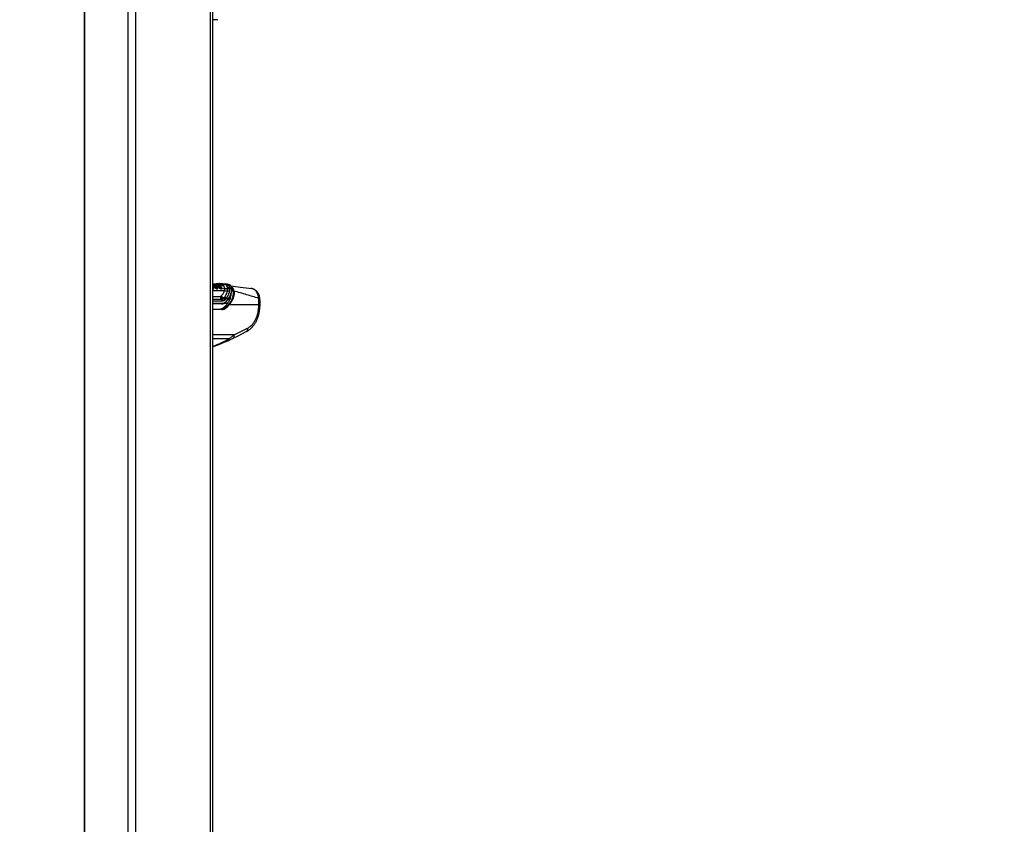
# Model space of a CAD drawing. Header units: millimetres. Extents: x 1591 to 17407, y 888 to 16227.
# Tile 8 of 78: x 3356 to 5238, y 4160 to 5698. Entities that reach past the tile are written whole.
import ezdxf

# ---------------------------------------------------------------- set-up
doc = ezdxf.new("R2010")
doc.units = ezdxf.units.MM
doc.layers.add('COMPONENT_GEOMETRY', color=7, linetype='Continuous')
doc.styles.add('SLDTEXTSTYLE1', font='TXT', dxfattribs={"width": 0.75})
doc.dimstyles.new('SLDDIMSTYLE0', dxfattribs={"dimtxt": 100, "dimasz": 6.604, "dimexe": 0, "dimexo": 0.0625, "dimgap": 25, "dimtad": 0, "dimtih": 1, "dimtoh": 1, "dimdec": 0, "dimlfac": 0.5, "dimrnd": 1e-09, "dimzin": 12, "dimdsep": 46, "dimtxsty": 'SLDTEXTSTYLE1', "dimsah": 1, "dimcen": 0.09, "dimadec": 0, "dimazin": 3, "dimtfac": 1, "dimtdec": 0, "dimtofl": 0, "dimtmove": 0, "dimatfit": 3, "dimfxl": 1, "dimfrac": 2, "dimtolj": 1, "dimtzin": 12, "dimarcsym": 0})

# ---------------------------------------------------------------- blocks, each defined once
blk = doc.blocks.new('_D_3')
at = {"layer": 'COMPONENT_GEOMETRY', "color": 7, "ltscale": 2}
for p, q in [((3713.9, 7249.5), (1732.2, 7249.5)), ((1738.5, 7249.5), (1738.5, 4229)), ((1738.5, 1049.7), (1738.5, 4070.2)), ((2628.6, 1049.7), (1732.2, 1049.7))]:
    blk.add_line(p, q, dxfattribs=at)
for points in [[(1738.5, 7249.5), (1737.5, 7242.9), (1739.5, 7242.9)], [(1738.5, 1049.7), (1739.5, 1056.4), (1737.5, 1056.4)]]:
    blk.add_solid(points, dxfattribs=at)
at = {"layer": 'COMPONENT_GEOMETRY', "color": 7, "ltscale": 2, "insert": (1590.7, 4199.2), "char_height": 100, "attachment_point": 1, "style": 'SLDTEXTSTYLE1'}
blk.add_mtext('3100', dxfattribs=at)
blk = doc.blocks.new('_D_4')
at = {"layer": 'COMPONENT_GEOMETRY', "color": 7, "ltscale": 2}
for p, q in [((8881.7, 5900.6), (9410.2, 5900.6)), ((9403.9, 5900.6), (9403.9, 3554.5)), ((9403.9, 1049.7), (9403.9, 3395.8)), ((4503, 1049.7), (9410.2, 1049.7))]:
    blk.add_line(p, q, dxfattribs=at)
for points in [[(9403.9, 5900.6), (9402.8, 5894), (9404.9, 5894)], [(9403.9, 1049.7), (9404.9, 1056.4), (9402.8, 1056.4)]]:
    blk.add_solid(points, dxfattribs=at)
at = {"layer": 'COMPONENT_GEOMETRY', "color": 7, "ltscale": 2, "insert": (9256.1, 3524.7), "char_height": 100, "attachment_point": 1, "style": 'SLDTEXTSTYLE1'}
blk.add_mtext('2425', dxfattribs=at)

msp = doc.modelspace()

# ---------------------------------------------------------------- linework, layer by layer
at = {"color": 7, "linetype": 'Continuous', "lineweight": 25, "ltscale": 2}
for p, q in [((3479.1, 7229), (3479.1, 1481)), ((3725, 1481), (3725, 7229)), ((3734.9, 5698.1), (3725, 5698.1)), ((3725.6, 5187.6), (3725, 5188.4)), ((3725.5, 5193.2), (3725.3, 5193.2)), ((3727.7, 5188.2), (3727.6, 5188.3)), ((3727.8, 5188.1), (3727.7, 5188.2)), ((3728.2, 5188.6), (3728.2, 5188.5)), ((3728.2, 5188.5), (3728.3, 5188.4)), ((3729, 5188.9), (3729.1, 5188.8)), ((3729.1, 5188.8), (3732.9, 5188)), ((3729.2, 5192.1), (3729.3, 5192.1)), ((3729.2, 5192.1), (3729.2, 5192.1)), ((3733.4, 5192.2), (3729.8, 5192.6)), ((3729.8, 5192.6), (3729.8, 5192.6)), ((3733.2, 5187.8), (3733.1, 5187.9)), ((3733.4, 5192.2), (3733.4, 5192.2)), ((3733.4, 5187.1), (3736.7, 5186.5)), ((3736.8, 5186.3), (3736.7, 5186.5)), ((3737, 5186.1), (3736.8, 5186.3)), ((3737.3, 5186.8), (3737.4, 5186.7)), ((3737.4, 5186.7), (3737.5, 5186.4)), ((3742.7, 5190), (3737.5, 5190.6)), ((3738.1, 5187.1), (3738.3, 5186.9)), ((3738.3, 5186.9), (3741.7, 5186.2)), ((3741.7, 5186.2), (3741.6, 5186.3)), ((3741.9, 5185.7), (3742.1, 5185.4)), ((3742.1, 5185.4), (3742.1, 5185.3)), ((3742.1, 5185.4), (3747.9, 5184.2)), ((3742.1, 5185.3), (3742.1, 5185.3)), ((3742.9, 5190), (3742.7, 5190)), ((3747.1, 5192), (3746.9, 5192.1)), ((3747.2, 5192), (3747.1, 5192)), ((3747.9, 5184.2), (3747.9, 5185)), ((3749.3, 5193.2), (3749.5, 5193.2)), ((3749.5, 5193.2), (3749.6, 5193.2)), ((3753.4, 5192.7), (3749.6, 5193.2)), ((3753.2, 5179.6), (3753.6, 5183.9)), ((3757, 5191.4), (3753.4, 5192.7)), ((3753.6, 5184.9), (3753.5, 5185.6)), ((3753.6, 5183.9), (3753.6, 5184.9)), ((3757.1, 5183.4), (3756.6, 5178.6)), ((3757, 5185.2), (3757, 5184.5)), ((3757, 5185.2), (3760.9, 5184.4)), ((3757, 5184.5), (3757.1, 5183.4)), ((3799.7, 5184.2), (3797.1, 5184.4)), ((3740.5, 5169.3), (3740.6, 5169.4)), ((3740.6, 5169.4), (3741.3, 5170.1)), ((3745.2, 5165.1), (3745.6, 5165.5)), ((3745.6, 5165.5), (3746.3, 5166.3)), ((3746.3, 5166.3), (3747.3, 5167.4)), ((3747.3, 5167.4), (3748, 5168.2)), ((3748.5, 5162.7), (3747.9, 5162.2)), ((3750.4, 5164.6), (3749.3, 5163.5)), ((3751, 5165.9), (3750.4, 5164.6)), ((3754.8, 5164.6), (3750.4, 5164.6)), ((3751, 5165.9), (3755.6, 5165.9)), ((3755.6, 5165.9), (3754.8, 5164.6)), ((3754.9, 5163.8), (3754.9, 5163.8)), ((3742.1, 5155.1), (3725, 5155.1)), ((3725, 5145.1), (3741.6, 5145.1)), ((3746.5, 5148.5), (3749.7, 5148.5)), ((3813.2, 5153.1), (3756.3, 5153.1)), ((3765.8, 5095.6), (3791.2, 5108.3))]:
    msp.add_line(p, q, dxfattribs=at)
at = {"color": 8, "linetype": 'Continuous', "lineweight": 25, "ltscale": 2}
for p, q in [((3480.2, 7229), (3480.2, 1481)), ((3562.7, 7229), (3562.7, 1481)), ((3577.4, 7229), (3577.4, 1481)), ((3720.1, 7229), (3720.1, 1481)), ((3725, 5180.7), (3747.6, 5180.7)), ((3728.3, 5192.2), (3729.2, 5192.1)), ((3735.6, 5192.7), (3730.9, 5192.5)), ((3725, 5168.9), (3739.3, 5168.9)), ((3725, 5163.8), (3741.9, 5163.8)), ((3743.4, 5160.4), (3725, 5160.4)), ((3754.8, 5163.8), (3757.8, 5163.8)), ((3725, 5156.3), (3742.9, 5156.3)), ((3742.3, 5144), (3725, 5144)), ((3752.8, 5155.5), (3745, 5155.5)), ((3765.8, 5095.6), (3725, 5095.6)), ((3755.6, 5088.1), (3725, 5088.1))]:
    msp.add_line(p, q, dxfattribs=at)
at = {"color": 8, "linetype": 'Continuous', "lineweight": 25, "ltscale": 2, "flags": 128}
for points in [[(3725.2, 5193.2), (3725.1, 5193.2), (3725, 5193.1)], [(3725.3, 5193.2), (3725.2, 5193.2), (3725, 5193.2)], [(3725, 5183.8), (3725, 5183.9), (3725, 5184)], [(3734.3, 5185.5), (3734.3, 5185.5), (3734.4, 5184.3), (3734.2, 5183.6), (3733.9, 5183.3), (3733.4, 5183.2), (3732.7, 5183.3), (3732, 5183.7), (3731, 5184.4), (3729.8, 5185.5), (3728.6, 5187), (3728.6, 5187)], [(3815.1, 5165), (3815.1, 5165.1), (3814.8, 5165.4), (3814.3, 5165.5), (3813.6, 5165.7), (3812.7, 5165.8)]]:
    msp.add_lwpolyline(points, dxfattribs=at)
at = {"color": 7, "linetype": 'Continuous', "lineweight": 25, "ltscale": 2, "flags": 128}
for points in [[(3726, 5193.2), (3725.7, 5193.2), (3725.5, 5193.2)], [(3763.8, 5089.2), (3773.7, 5094.2), (3789.1, 5101.9)]]:
    msp.add_lwpolyline(points, dxfattribs=at)
at = {"color": 8, "linetype": 'Continuous', "lineweight": 25, "ltscale": 4}
for centre, radius, start, end in [((3725.7, 5191.4), 1.87, 96.0096, 111.8861), ((3694.7, 5166.1), 37.5, 35.1087, 36.249), ((3741.6, 5185.8), 0.424, 16.7524, 76.8473), ((3760.7, 5183.6), 0.777, 7.9688, 70.3408), ((3749.9, 5159.3), 0.75, 324.6848, 36.6293), ((3754.3, 5164.1), 0.681, 330.5665, 42.1906), ((3755.1, 5165.4), 0.745, 334.0146, 46.6592), ((3813.7, 5157.8), 4.67, 263.3668, 292.9018), ((3752.1, 5087.6), 3.55, 300.0188, 7.3303), ((3760.8, 5093.7), 5.4, 303.5802, 20.5428)]:
    msp.add_arc(centre, radius, start, end, dxfattribs=at)
at = {"color": 7, "linetype": 'Continuous', "lineweight": 25, "ltscale": 4}
for centre, radius, start, end in [((3726.2, 5183.5), 0.658, 149.5575, 207.6788), ((3726.5, 5183.7), 0.538, 153.8435, 224.2876), ((3727.6, 5189), 0.793, 275.7975, 322.4479), ((3727.7, 5188.9), 0.802, 275.9893, 322.1287), ((3698.9, 5166.1), 36.3, 35.1043, 37.2511), ((3729.2, 5187.7), 1.12, 95.9893, 142.1287), ((3699.1, 5166.1), 36.7, 35.1043, 37.2511), ((3728.8, 5192.1), 0.411, 272.4905, 354.4709), ((3728.9, 5192.1), 0.414, 272.4786, 354.0742), ((3699.5, 5166.3), 37.2, 35.1043, 37.2511), ((3729.8, 5192), 0.576, 92.4547, 174.4249), ((3732.9, 5187.8), 0.254, 37.5884, 95.6844), ((3702.2, 5165.9), 37.8, 35.1111, 35.5571), ((3736.5, 5187.4), 0.97, 282.4735, 320.0321), ((3736.7, 5187.2), 1.12, 287.9208, 320.1647), ((3738.7, 5185.5), 1.56, 108.0115, 140.4902), ((3732.9, 5190.1), 7.78, 315.3391, 319.8707), ((3741.4, 5183.4), 0.836, 144.8174, 189.4118), ((3742.2, 5183.8), 0.499, 154.7444, 229.5432), ((3741.6, 5185.9), 0.387, 329.4952, 12.5941), ((3743, 5194.7), 4.72, 266.1016, 325.5952), ((3743.2, 5194.8), 4.81, 266.1357, 325.0248), ((3749.2, 5190.5), 2.71, 86.0924, 145.5194), ((3749.3, 5190.5), 2.7, 86.1417, 145.6159), ((3749.4, 5190.5), 2.7, 86.1721, 145.6862), ((3752.1, 5189), 9.44, 241.3427, 276.7971), ((3750.8, 5193.2), 8.78, 250.801, 288.7759), ((3751.3, 5192.6), 9.08, 248.0876, 285.0948), ((3753.4, 5174), 5.64, 55.1169, 91.5954), ((3754.8, 5180.4), 5.28, 65.0928, 103.8641), ((3754.7, 5179.7), 5.33, 64.3389, 102.5456), ((3754.6, 5178.6), 5.41, 62.9266, 100.4892), ((3765.1, 5178.1), 1.46, 71.2819, 120.9133), ((3746.7, 5169.4), 7.36, 183.9756, 229.3887), ((3749.3, 5174.4), 10.2, 210.3979, 246.4135), ((3749.4, 5175.4), 10.6, 214.4875, 249.3011), ((3749.8, 5176.2), 10.5, 215.6384, 250.6073), ((3739, 5160.5), 4.39, 358.8134, 48.7301), ((3742.3, 5159.7), 6.07, 23.7796, 62.2849), ((3742.9, 5159.8), 6.36, 27.602, 64.4511), ((3743.6, 5160.5), 6.36, 27.6639, 64.9577), ((3744.7, 5161.6), 6.39, 28.3088, 66.0601), ((3746, 5162.4), 6.11, 34.9636, 71.3247), ((3750.1, 5159.2), 0.508, 268.1133, 313.8781), ((3741.4, 5144.2), 0.924, 347.8857, 77.5198), ((3741.8, 5156.1), 1.09, 281.8104, 9.5356), ((3702.5, 5194.7), 63.9, 316.1781, 321.0279), ((3749.4, 5147), 1.49, 20.9079, 78.7539), ((3754.8, 5152.3), 1.68, 28.0953, 79.1812)]:
    msp.add_arc(centre, radius, start, end, dxfattribs=at)
for centre, major_axis, ratio, start_param, end_param in [((3741.6, 5175.1), (-0.9, 20), 0.706346, 3.108849, 3.723504), ((3742.4, 5175.1), (-0.9, 18.8), 0.706247, 3.106771, 3.721426), ((3714.4, 5228.7), (-4.2, 84.3), 0.706247, 3.721426, 3.81498), ((3739.7, 5165.1), (2.7, 19.9), 0.700621, 3.236207, 3.827089), ((3743, 5165.1), (2.8, 19.9), 0.699969, 3.240726, 3.831608), ((3743.7, 5165), (2.8, 20.9), 0.700621, 3.236207, 3.827089), ((3720.2, 5213.1), (10.5, 77.5), 0.700621, 3.827089, 3.87061), ((3723.5, 5213.1), (10.6, 77.4), 0.700456, 3.828253, 3.944546), ((3724.2, 5213), (10.6, 78.4), 0.700621, 3.827089, 3.943382), ((3682.6, 4826.2), (111.1, 1617.4), 0.068026, 4.917181, 4.92056)]:
    msp.add_ellipse(centre, major_axis=major_axis, ratio=ratio, start_param=start_param, end_param=end_param, dxfattribs=at)
at = {"color": 7, "linetype": 'Continuous', "lineweight": 25, "ltscale": 2}
for points, knots in [([(3732.9, 5188), (3732.2, 5188.9), (3731.1, 5190.3), (3729.4, 5191.5), (3727.6, 5192.6), (3726.1, 5193), (3724.9, 5193.2)], [0, 0, 0, 0, 0.328466, 0.492618, 0.610176, 1, 1, 1, 1]), ([(3727.6, 5188.3), (3727.5, 5188.4), (3726.9, 5189.1), (3726.1, 5190.1), (3725.2, 5190.7), (3725, 5190.8)], [0, 0, 0, 0, 0.116807, 0.742589, 1, 1, 1, 1]), ([(3725, 5184), (3725.1, 5184), (3725.2, 5183.9), (3725.4, 5183.9), (3725.5, 5183.9), (3725.6, 5183.8)], [0, 0, 0, 0, 0.121302, 0.507466, 1, 1, 1, 1]), ([(3725.4, 5187.7), (3725.5, 5187.7), (3725.6, 5187.6), (3725.7, 5187.5), (3725.7, 5187.4), (3725.6, 5187.3), (3725.6, 5187.3)], [0, 0, 0, 0, 0.279636, 0.559272, 0.838908, 1, 1, 1, 1]), ([(3726.1, 5184), (3726.1, 5184), (3726.3, 5184.1), (3726.5, 5184.5), (3726.5, 5185.2), (3726.2, 5186.2), (3725.9, 5186.8), (3725.6, 5187.3)], [0, 0, 0, 0, 0.0414369, 0.2012956, 0.4991793, 0.6372704, 1, 1, 1, 1]), ([(3725.6, 5183.8), (3725.7, 5183.9), (3725.8, 5183.9), (3726, 5183.9), (3726, 5183.9), (3726.1, 5184)], [0, 0, 0, 0, 0.492803, 0.897023, 1, 1, 1, 1]), ([(3726.1, 5183.3), (3726.1, 5183.3), (3726.1, 5183.3), (3725.9, 5183.2), (3725.7, 5183.2), (3725.6, 5183.2)], [0, 0, 0, 0, 0.101098, 0.503376, 1, 1, 1, 1]), ([(3725.7, 5187), (3726, 5186.5), (3726.4, 5185.8), (3726.7, 5184.7), (3726.7, 5184), (3726.4, 5183.5), (3726.2, 5183.4), (3726.1, 5183.3)], [0, 0, 0, 0, 0.35082, 0.485426, 0.783992, 0.954198, 1, 1, 1, 1]), ([(3725.8, 5192.9), (3726.4, 5192.9), (3727.7, 5192.8), (3729, 5192.7), (3729.8, 5192.6)], [0, 0, 0, 0, 0.428733, 1, 1, 1, 1]), ([(3726, 5193.2), (3728.7, 5193.5), (3732.7, 5193.8), (3736.6, 5193.9), (3737.9, 5193.9)], [0, 0, 0, 0, 0.67875, 1, 1, 1, 1]), ([(3729, 5188.9), (3728.9, 5188.9), (3728.8, 5188.9), (3728.6, 5188.8), (3728.4, 5188.6), (3728.3, 5188.5), (3728.2, 5188.5)], [0, 0, 0, 0, 0.279684, 0.559369, 0.839055, 1, 1, 1, 1]), ([(3736.4, 5186.9), (3735.7, 5187.7), (3734.6, 5189), (3732.2, 5190.9), (3730.2, 5191.4), (3728.9, 5191.7)], [0, 0, 0, 0, 0.305943, 0.504043, 1, 1, 1, 1]), ([(3729.9, 5187.7), (3729.9, 5187.7), (3729.7, 5187.6), (3729.5, 5187.5), (3729.3, 5187.4), (3729.2, 5187.3), (3729.1, 5187.3)], [0, 0, 0, 0, 0.279636, 0.559272, 0.838908, 1, 1, 1, 1]), ([(3729.1, 5187.3), (3729.5, 5186.8), (3730.1, 5186), (3731.2, 5184.9), (3732.2, 5184.2), (3732.9, 5183.9), (3733.4, 5183.8), (3733.8, 5183.9), (3734, 5184.1), (3734.1, 5184.2), (3734.1, 5184.3)], [0, 0, 0, 0, 0.25553, 0.463412, 0.610935, 0.714448, 0.802001, 0.887108, 0.97629, 1, 1, 1, 1]), ([(3729.8, 5192.6), (3729.7, 5192.6), (3729.6, 5192.6), (3729.4, 5192.5), (3729.3, 5192.3), (3729.2, 5192.1), (3729.2, 5192.1)], [0, 0, 0, 0, 0.279624, 0.559248, 0.838872, 1, 1, 1, 1]), ([(3729.3, 5192.1), (3729.3, 5192.1), (3730.7, 5191.9), (3732.6, 5191.2), (3735.2, 5189.4), (3736.2, 5188), (3736.9, 5187.2)], [0, 0, 0, 0, 0.007962, 0.495763, 0.693873, 1, 1, 1, 1]), ([(3729.8, 5192.6), (3730.3, 5192.5), (3732.2, 5192.2), (3735, 5190.8), (3736.9, 5188.6), (3737.7, 5187.7)], [0, 0, 0, 0, 0.167171, 0.658602, 1, 1, 1, 1]), ([(3729.9, 5187.7), (3730.3, 5187.2), (3730.8, 5186.5), (3731.8, 5185.5), (3732.6, 5185), (3733.1, 5184.8), (3733.4, 5184.7), (3733.7, 5184.8), (3733.9, 5185.1), (3734, 5185.6), (3733.9, 5186.4), (3733.4, 5187.2), (3733.2, 5187.7)], [0, 0, 0, 0, 0.181549, 0.323795, 0.40885, 0.462296, 0.504185, 0.545984, 0.60056, 0.677304, 0.807908, 1, 1, 1, 1]), ([(3733, 5187.9), (3733, 5187.9), (3733, 5187.9), (3732.9, 5188), (3732.9, 5188)], [0, 0, 0, 0, 0.009627, 1, 1, 1, 1]), ([(3740.9, 5187.6), (3740.1, 5188.5), (3738.8, 5190), (3736.6, 5191.3), (3734.8, 5192), (3733.8, 5192.1), (3733.4, 5192.2)], [0, 0, 0, 0, 0.360245, 0.616478, 0.87209, 1, 1, 1, 1]), ([(3734.1, 5184.3), (3734.2, 5184.4), (3734.3, 5184.6), (3734.3, 5185.2), (3734.2, 5186.1), (3733.8, 5187), (3733.5, 5187.5), (3733.4, 5187.6)], [0, 0, 0, 0, 0.085373, 0.248767, 0.504091, 0.876386, 1, 1, 1, 1]), ([(3746.9, 5192.1), (3743.7, 5192.3), (3740, 5192.7), (3736.2, 5192.7), (3735.6, 5192.7)], [0, 0, 0, 0, 0.858737, 1, 1, 1, 1]), ([(3736.7, 5186.5), (3736.7, 5186.5), (3736.6, 5186.7), (3736.4, 5186.8), (3736.4, 5186.9)], [0, 0, 0, 0, 0.381074, 1, 1, 1, 1]), ([(3737.7, 5187.7), (3737.6, 5187.7), (3737.5, 5187.6), (3737.2, 5187.5), (3737, 5187.4), (3736.9, 5187.3), (3736.9, 5187.2)], [0, 0, 0, 0, 0.279647, 0.559295, 0.838942, 1, 1, 1, 1]), ([(3736.9, 5187.2), (3737, 5187.2), (3737.1, 5187), (3737.2, 5186.8), (3737.3, 5186.8)], [0, 0, 0, 0, 0.6183, 1, 1, 1, 1]), ([(3738.5, 5184.6), (3738.2, 5184.9), (3737.6, 5185.4), (3737.2, 5185.9), (3737, 5186.1)], [0, 0, 0, 0, 0.576286, 1, 1, 1, 1]), ([(3738.1, 5187.1), (3738, 5187.1), (3737.9, 5187.1), (3737.7, 5186.9), (3737.5, 5186.8), (3737.4, 5186.7), (3737.4, 5186.7)], [0, 0, 0, 0, 0.279745, 0.559492, 0.839241, 1, 1, 1, 1]), ([(3737.5, 5186.4), (3737.7, 5186.2), (3738.1, 5185.8), (3738.6, 5185.3), (3738.9, 5185.1)], [0, 0, 0, 0, 0.4263641, 1, 1, 1, 1]), ([(3737.7, 5187.7), (3737.7, 5187.6), (3737.8, 5187.5), (3738, 5187.3), (3738.1, 5187.2), (3738.1, 5187.1)], [0, 0, 0, 0, 0.335805, 0.671409, 1, 1, 1, 1]), ([(3737.9, 5193.9), (3739.1, 5193.9), (3743, 5193.8), (3746.8, 5193.5), (3749.3, 5193.2)], [0, 0, 0, 0, 0.32125, 1, 1, 1, 1]), ([(3738.3, 5186.9), (3738.6, 5186.6), (3739.1, 5186), (3740, 5185.3), (3740.5, 5185), (3740.9, 5184.8), (3741.2, 5184.7), (3741.5, 5184.8), (3741.7, 5185.1), (3741.8, 5185.5), (3741.7, 5186), (3741.7, 5186.2)], [0, 0, 0, 0, 0.231984, 0.360069, 0.466873, 0.51259, 0.572217, 0.631946, 0.711676, 0.840177, 1, 1, 1, 1]), ([(3740.5, 5183.3), (3740.5, 5183.3), (3740.1, 5183.4), (3739.4, 5183.9), (3738.8, 5184.4), (3738.5, 5184.6)], [0, 0, 0, 0, 0.069549, 0.515215, 1, 1, 1, 1]), ([(3738.9, 5185.1), (3739.2, 5184.8), (3739.7, 5184.4), (3740.3, 5184), (3740.6, 5183.9), (3740.7, 5183.9)], [0, 0, 0, 0, 0.500878, 0.934932, 1, 1, 1, 1]), ([(3741.9, 5183.5), (3741.8, 5183.4), (3741.6, 5183.3), (3741.2, 5183.2), (3740.8, 5183.2), (3740.6, 5183.3), (3740.5, 5183.3)], [0, 0, 0, 0, 0.219455, 0.606408, 0.852957, 1, 1, 1, 1]), ([(3740.7, 5183.9), (3740.7, 5183.9), (3740.9, 5183.9), (3741.2, 5183.8), (3741.5, 5183.9), (3741.7, 5184), (3741.7, 5184)], [0, 0, 0, 0, 0.147341, 0.391101, 0.775571, 1, 1, 1, 1]), ([(3741.6, 5186.3), (3741.6, 5186.3), (3741.6, 5186.5), (3741.4, 5186.8), (3741.2, 5187.2), (3741, 5187.5), (3740.9, 5187.6)], [0, 0, 0, 0, 0.069953, 0.379787, 0.68987, 1, 1, 1, 1]), ([(3741.7, 5186.5), (3741.6, 5186.8), (3741.4, 5187.3), (3741.1, 5187.6), (3741, 5187.7)], [0, 0, 0, 0, 0.884429, 1, 1, 1, 1]), ([(3741.3, 5170.1), (3742.1, 5171), (3743.8, 5172.8), (3746.2, 5176.3), (3747, 5179), (3747.6, 5180.7)], [0, 0, 0, 0, 0.289895, 0.552414, 1, 1, 1, 1]), ([(3741.7, 5186.3), (3741.7, 5186.3), (3741.6, 5186.4), (3741.6, 5186.5), (3741.5, 5186.6)], [0, 0, 0, 0, 0.669099, 1, 1, 1, 1]), ([(3741.7, 5184), (3741.8, 5184.1), (3742, 5184.3), (3742.1, 5184.7), (3742, 5185.2), (3742, 5185.6), (3741.9, 5185.7)], [0, 0, 0, 0, 0.124287, 0.511412, 0.81784, 1, 1, 1, 1]), ([(3742.1, 5185.3), (3742.1, 5185.1), (3742.2, 5184.8), (3742.2, 5184.2), (3742.1, 5183.7), (3741.9, 5183.5), (3741.9, 5183.5)], [0, 0, 0, 0, 0.175438, 0.474731, 0.868035, 1, 1, 1, 1]), ([(3747.9, 5185), (3747.7, 5185.9), (3747.5, 5187.1), (3746.1, 5188.8), (3744.6, 5189.7), (3743.1, 5189.9), (3742.9, 5190)], [0, 0, 0, 0, 0.369773, 0.474126, 0.896691, 1, 1, 1, 1]), ([(3753.5, 5185.6), (3753.2, 5186.9), (3752.5, 5189.5), (3749.9, 5191.5), (3747.9, 5191.9), (3747.2, 5192)], [0, 0, 0, 0, 0.398656, 0.792447, 1, 1, 1, 1]), ([(3747.6, 5180.7), (3747.7, 5181.7), (3747.9, 5182.9), (3747.9, 5184.1), (3747.9, 5184.2)], [0, 0, 0, 0, 0.879479, 1, 1, 1, 1]), ([(3748, 5168.2), (3749, 5169.7), (3751, 5172.7), (3752.6, 5176.6), (3753.1, 5179), (3753.2, 5179.6)], [0, 0, 0, 0, 0.413759, 0.835317, 1, 1, 1, 1]), ([(3749.6, 5193.2), (3751, 5192.8), (3753.9, 5192.1), (3756.3, 5188.9), (3756.8, 5186.3), (3757, 5185.2)], [0, 0, 0, 0, 0.373601, 0.740943, 1, 1, 1, 1]), ([(3756.6, 5178.6), (3756.1, 5176.4), (3754.9, 5172), (3752.3, 5168), (3751, 5165.9)], [0, 0, 0, 0, 0.492706, 1, 1, 1, 1]), ([(3752.1, 5154.5), (3753.6, 5156.4), (3756.7, 5160.4), (3759.2, 5166.4), (3760.4, 5171.8), (3760.3, 5174.8), (3760.2, 5176.3)], [0, 0, 0, 0, 0.293818, 0.597213, 0.796024, 1, 1, 1, 1]), ([(3755.2, 5154), (3756.3, 5155.3), (3758.7, 5158.1), (3761.5, 5163), (3763.6, 5168.4), (3764.7, 5174), (3764.5, 5177.6), (3764.3, 5179.4)], [0, 0, 0, 0, 0.17898, 0.381353, 0.587791, 0.790711, 1, 1, 1, 1]), ([(3755.6, 5165.9), (3756.8, 5167.9), (3759, 5171.9), (3760.9, 5178.2), (3760.9, 5182.3), (3760.9, 5184.4)], [0, 0, 0, 0, 0.349022, 0.66958, 1, 1, 1, 1]), ([(3755.7, 5165.1), (3755.9, 5165.3), (3757, 5166.7), (3758.5, 5169.7), (3760.1, 5173.8), (3761.1, 5178.1), (3761.4, 5181.4), (3761.3, 5183.3), (3761.2, 5183.7)], [0, 0, 0, 0, 0.044901, 0.256888, 0.481062, 0.705804, 0.926233, 1, 1, 1, 1]), ([(3765.5, 5179.5), (3765.7, 5177.7), (3766, 5173.9), (3764.9, 5168.2), (3762.8, 5162.5), (3759.9, 5157.5), (3757.5, 5154.5), (3756.3, 5153.1)], [0, 0, 0, 0, 0.2033, 0.413176, 0.615251, 0.821702, 1, 1, 1, 1]), ([(3761.4, 5183.7), (3761.3, 5184.4), (3761.2, 5185.9), (3760.4, 5188.1), (3759.1, 5190), (3757.9, 5190.9), (3757.3, 5191.3)], [0, 0, 0, 0, 0.205296, 0.49085, 0.765046, 1, 1, 1, 1]), ([(3759.5, 5189.2), (3765.7, 5188.4), (3779.3, 5186.7), (3792.5, 5185.1), (3799.7, 5184.2)], [0, 0, 0, 0, 0.452976, 1, 1, 1, 1]), ([(3812.7, 5165.8), (3805.1, 5168), (3789.9, 5172.6), (3773.7, 5177.2), (3765.5, 5179.5)], [0, 0, 0, 0, 0.499404, 1, 1, 1, 1]), ([(3815.1, 5165), (3814.9, 5166), (3814.6, 5168.3), (3813.6, 5171.7), (3812.2, 5175), (3810.3, 5177.9), (3808.2, 5180.2), (3805.8, 5182.1), (3803.1, 5183.4), (3801, 5184.1), (3799.8, 5184.2), (3799.7, 5184.2)], [0, 0, 0, 0, 0.1047185, 0.2408063, 0.3802934, 0.5065873, 0.6293016, 0.7459149, 0.860235, 0.9837068, 1, 1, 1, 1]), ([(3812.7, 5165.8), (3812.4, 5167.7), (3811.9, 5170.9), (3810.4, 5174.8), (3808.8, 5177.9), (3806.9, 5180.4), (3804.7, 5182.3), (3802.3, 5183.7), (3800.5, 5184), (3799.7, 5184.2)], [0, 0, 0, 0, 0.196461, 0.330152, 0.463846, 0.597934, 0.732025, 0.866012, 1, 1, 1, 1]), ([(3739.3, 5168.9), (3739.3, 5168.9), (3739.6, 5168.9), (3740, 5169), (3740.3, 5169.2), (3740.5, 5169.3)], [0, 0, 0, 0, 0.012104, 0.6063, 1, 1, 1, 1]), ([(3741.9, 5163.8), (3742.6, 5163.9), (3743.8, 5164), (3744.8, 5164.8), (3745.2, 5165.1)], [0, 0, 0, 0, 0.631475, 1, 1, 1, 1]), ([(3747.9, 5162.2), (3747.3, 5161.7), (3745.9, 5160.7), (3744.3, 5160.5), (3743.4, 5160.4)], [0, 0, 0, 0, 0.435611, 1, 1, 1, 1]), ([(3749.3, 5163.5), (3749.1, 5163.3), (3748.8, 5163), (3748.6, 5162.8), (3748.5, 5162.7)], [0, 0, 0, 0, 0.7455515, 1, 1, 1, 1]), ([(3750.5, 5158.9), (3750.9, 5159.3), (3752.4, 5160.8), (3753.8, 5162.5), (3754.9, 5163.8)], [0, 0, 0, 0, 0.250068, 1, 1, 1, 1]), ([(3754.8, 5163.8), (3754.9, 5163.9), (3755.3, 5164.3), (3755.6, 5164.7), (3755.7, 5165)], [0, 0, 0, 0, 0.3038662, 1, 1, 1, 1]), ([(3813.2, 5153.1), (3813.2, 5155.2), (3813.4, 5159.5), (3812.9, 5163.6), (3812.7, 5165.8)], [0, 0, 0, 0, 0.493479, 1, 1, 1, 1]), ([(3815.5, 5153.4), (3815.5, 5153.5), (3815.6, 5155.3), (3815.6, 5158.7), (3815.5, 5162.5), (3815.1, 5164.5), (3815.1, 5165)], [0, 0, 0, 0, 0.023867, 0.448166, 0.875407, 1, 1, 1, 1]), ([(3789.3, 5102), (3791, 5103), (3794.2, 5104.8), (3798.4, 5108.4), (3801.6, 5111.8), (3803.9, 5114.8), (3805.6, 5117.2), (3807.2, 5119.8), (3809.1, 5123.4), (3811, 5127.9), (3812.6, 5132.7), (3813.8, 5137.3), (3814.8, 5142.5), (3815.1, 5146.2), (3815.2, 5148.1)], [0, 0, 0, 0, 0.123734, 0.229727, 0.317258, 0.387417, 0.440644, 0.477567, 0.550045, 0.660971, 0.731504, 0.811635, 0.900826, 1, 1, 1, 1]), ([(3791.2, 5108.3), (3792.6, 5109.1), (3795.5, 5110.7), (3799.5, 5114.3), (3803.1, 5118.6), (3806.3, 5123.6), (3808.9, 5129.1), (3810.9, 5135.1), (3812.3, 5141.4), (3812.7, 5145.6), (3812.9, 5147.8)], [0, 0, 0, 0, 0.124405, 0.249474, 0.373855, 0.498989, 0.623387, 0.749223, 0.874701, 1, 1, 1, 1]), ([(3815.2, 5148.1), (3815.2, 5148.5), (3815.3, 5150.3), (3815.4, 5152.1), (3815.5, 5153.4)], [0, 0, 0, 0, 0.250064, 1, 1, 1, 1]), ([(3725, 5073.2), (3725.2, 5073.3), (3727, 5073.9), (3730.5, 5075.1), (3735.7, 5077), (3741.3, 5079.2), (3747.5, 5081.8), (3751.6, 5083.6), (3753.8, 5084.5)], [0, 0, 0, 0, 0.022261, 0.166368, 0.342388, 0.535858, 0.752818, 1, 1, 1, 1]), ([(3753.8, 5084.5), (3755.2, 5085.1), (3758.4, 5086.6), (3761.7, 5088.2), (3763.5, 5089.1), (3763.8, 5089.2)], [0, 0, 0, 0, 0.391975, 0.923792, 1, 1, 1, 1]), ([(3755.6, 5088.1), (3757.4, 5089.3), (3761.1, 5091.8), (3764.2, 5094.3), (3765.8, 5095.6)], [0, 0, 0, 0, 0.496617, 1, 1, 1, 1])]:
    msp.add_open_spline(points, degree=3, knots=knots, dxfattribs=at)
at = {"color": 8, "linetype": 'Continuous', "lineweight": 25, "ltscale": 2}
for points, knots in [([(3725, 5192.4), (3725.1, 5192.4), (3725.6, 5192.1), (3727, 5191.1), (3728.1, 5189.9), (3729, 5188.9)], [0, 0, 0, 0, 0.091058, 0.313813, 1, 1, 1, 1]), ([(3725, 5191.5), (3725.4, 5191.3), (3726.4, 5190.5), (3727.5, 5189.5), (3728.1, 5188.7), (3728.2, 5188.6)], [0, 0, 0, 0, 0.362946, 0.899767, 1, 1, 1, 1]), ([(3725, 5188.8), (3725.1, 5188.7), (3726, 5188.6), (3726.9, 5188.4), (3727.6, 5188.3)], [0, 0, 0, 0, 0.162744, 1, 1, 1, 1]), ([(3725, 5185), (3725.1, 5184.9), (3725.3, 5184.8), (3725.7, 5184.7), (3725.9, 5184.8), (3726.1, 5185.1), (3726.3, 5185.6), (3726.1, 5186.4), (3725.7, 5187.2), (3725.4, 5187.7)], [0, 0, 0, 0, 0.079765, 0.151455, 0.222989, 0.316391, 0.447733, 0.67125, 1, 1, 1, 1]), ([(3725.6, 5183.2), (3725.5, 5183.2), (3725.3, 5183.2), (3725.1, 5183.3), (3725, 5183.3), (3725, 5183.3)], [0, 0, 0, 0, 0.5540656, 0.9828163, 1, 1, 1, 1]), ([(3734.8, 5191.9), (3735.1, 5192.1), (3735.4, 5192.3), (3735.6, 5192.6), (3735.6, 5192.7)], [0, 0, 0, 0, 0.8217, 1, 1, 1, 1]), ([(3741.6, 5186.3), (3741.7, 5186.3), (3741.8, 5186.2), (3741.9, 5186.1), (3741.9, 5186), (3741.9, 5186)], [0, 0, 0, 0, 0.472435, 0.944871, 1, 1, 1, 1]), ([(3760.9, 5184.4), (3760.7, 5185.6), (3760.1, 5188.3), (3758.6, 5190.8), (3757.1, 5191.3), (3757, 5191.4)], [0, 0, 0, 0, 0.430859, 0.953921, 1, 1, 1, 1]), ([(3760.3, 5188), (3760.4, 5187.9), (3762.1, 5187.3), (3764.2, 5184.4), (3765.1, 5181), (3765.5, 5179.5)], [0, 0, 0, 0, 0.030303, 0.572115, 1, 1, 1, 1]), ([(3764.3, 5179.4), (3764, 5180.9), (3763.5, 5183.4), (3761.8, 5184.9), (3761.2, 5185.5)], [0, 0, 0, 0, 0.595369, 1, 1, 1, 1]), ([(3815.1, 5148.1), (3815.2, 5148.1), (3815.3, 5148), (3814.6, 5147.8), (3813.4, 5147.8), (3812.9, 5147.8)], [0, 0, 0, 0, 0.12648, 0.56324, 1, 1, 1, 1]), ([(3791.2, 5108.3), (3791.3, 5107.4), (3791.5, 5105.7), (3790.8, 5103.5), (3790, 5102.2), (3789.2, 5102), (3789.1, 5102)], [0, 0, 0, 0, 0.29709, 0.61399, 0.93089, 1, 1, 1, 1]), ([(3725, 5073.8), (3726.5, 5074.3), (3729.8, 5075.6), (3736.6, 5078.5), (3745.5, 5082.7), (3752.1, 5086.2), (3755.6, 5088.1)], [0, 0, 0, 0, 0.136641, 0.299799, 0.637065, 1, 1, 1, 1])]:
    msp.add_open_spline(points, degree=3, knots=knots, dxfattribs=at)
at = {"color": 7, "linetype": 'Continuous', "lineweight": 25, "ltscale": 2}
for points in [[(3727.7, 5188.2), (3727.7, 5188.2), (3727.8, 5188.2), (3728, 5188.3), (3728.1, 5188.4), (3728.2, 5188.4), (3728.2, 5188.5)], [(3728.6, 5187), (3728.6, 5187), (3728.7, 5187), (3728.9, 5187), (3729, 5187.1), (3729.1, 5187.2), (3729.1, 5187.3)], [(3733, 5187.9), (3733.1, 5187.9), (3733.2, 5187.9), (3733.2, 5187.8), (3733.3, 5187.8)], [(3733.2, 5187.7), (3733.2, 5187.7), (3733.4, 5187.6), (3733.4, 5187.6), (3733.4, 5187.5)], [(3737.9, 5193.9), (3737.7, 5193.9), (3737.3, 5193.9), (3736.7, 5193.7), (3736.1, 5193.3), (3735.8, 5192.9), (3735.6, 5192.7)], [(3736.4, 5186.9), (3736.4, 5187), (3736.5, 5187), (3736.6, 5187), (3736.8, 5187.1), (3736.9, 5187.2), (3736.9, 5187.2)], [(3737.4, 5186.7), (3737.3, 5186.6), (3737.2, 5186.5), (3737.1, 5186.4), (3737, 5186.4), (3736.9, 5186.3), (3736.8, 5186.3)]]:
    msp.add_open_spline(points, degree=3, dxfattribs=at)

# ---------------------------------------------------------------- dimensions: what is measured, and where the dimension line sits
at = {"layer": 'COMPONENT_GEOMETRY', "color": 7, "ltscale": 2}
for base, p1, p2, picture, middle in [((1738.5, 1049.7), (3716.5, 7249.5), (2631.1, 1049.7), '_D_3', (1738.5, 4149.6)), ((9403.9, 1049.7), (8879.2, 5900.6), (4500.4, 1049.7), '_D_4', (9403.9, 3475.2))]:
    dim = msp.add_linear_dim(base=base, p1=p1, p2=p2, angle=90, dimstyle='SLDDIMSTYLE0', dxfattribs=at)
    dim.commit()
    dim.dimension.update_dxf_attribs({"geometry": picture, "text_midpoint": middle, "dimtype": 160})

doc.saveas('drawing.dxf')
